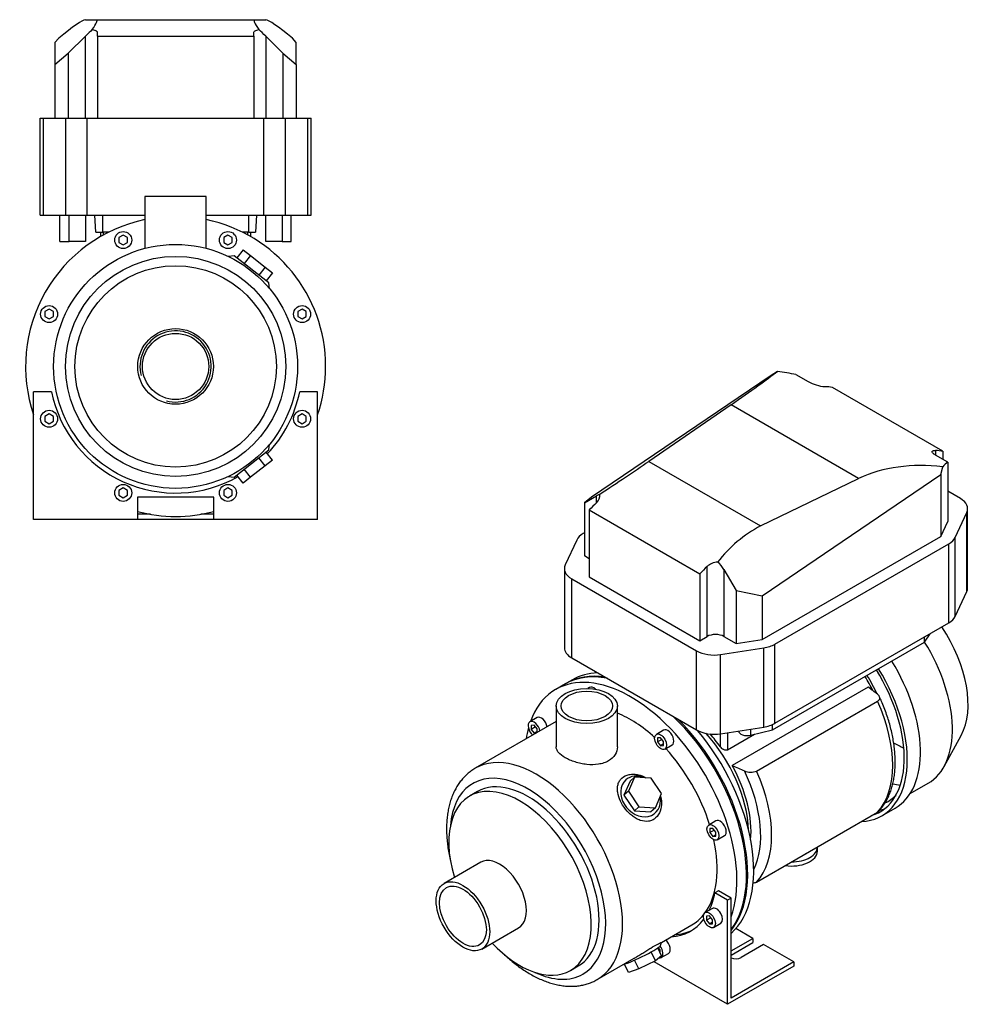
# Model space of a CAD drawing. Header units: millimetres. Extents: x 129 to 1173, y 10 to 804.
# Tile 2 of 2: x 611 to 1173, y 10 to 589. Entities that reach past the tile are written whole.
import ezdxf

# ---------------------------------------------------------------- set-up
doc = ezdxf.new("R2010")
doc.units = ezdxf.units.MM
for name, color, linetype in [('CARCASSA_MEC_71', 7, 'Continuous'), ('COPRIVENTOLA_MEC', 7, 'Continuous'), ('CORPO_MH_3-5_[2-', 7, 'Continuous'), ('FLANGIA_MOTORE_T', 7, 'Continuous'), ('PIEDINO_MEC_71_I', 7, 'Continuous'), ('STAFFA_3-5-9_INT', 7, 'Continuous'), ('VFD_SEMPL', 7, 'Continuous')]:
    doc.layers.add(name, color=color, linetype=linetype)

# ---------------------------------------------------------------- blocks, each defined once
blk = doc.blocks.new('SE')
at = {"layer": 'CARCASSA_MEC_71', "color": 7, "linetype": 'Continuous'}
for p, q in [((1110.02, 196.73), (1030.12, 150.6)), ((1044.41, 147.36), (1115.63, 188.48)), ((1023.14, 161.62), (1023.14, 169.3)), ((1027.38, 169.96), (1027.38, 159.82)), ((1027.38, 159.82), (1043.3, 169.01)), ((1044.41, 82.04), (1115.63, 123.16))]:
    blk.add_line(p, q, dxfattribs=at)
for centre, radius, start, end in [((708.82, -338.4), 668.82, 52.55126, 53.14032), ((1435.61, 1062.66), 998.14, 246.03073, 246.48181), ((1040.94, 155.23), 8.6, 245.00552, 293.74413), ((1040.94, 89.88), 8.57, 279.9697, 293.82614)]:
    blk.add_arc(centre, radius, start, end, dxfattribs=at)
for centre, major_axis, start_param, end_param in [((1080.77, 182.59), (-29.5, 51.1), 4.614488, 4.778354), ((1082.89, 183.82), (-28.5, 49.36), 4.564478, 4.780672), ((1075.01, 179.27), (35, -60.62), 0.177153, 1.393644), ((998.03, 134.83), (-29.5, 51.1), 3.963975, 5.091094), ((999.45, 135.64), (-29.5, 51.1), 4.89396, 5.062311), ((999.45, 135.64), (29.5, -51.1), 0.684552, 1.53039), ((1000.3, 136.14), (32.93, -57.04), 0.361265, 1.438022), ((1003.79, 138.15), (35, -60.62), 0.177153, 1.393644)]:
    blk.add_ellipse(centre, major_axis=major_axis, ratio=0.57735, start_param=start_param, end_param=end_param, dxfattribs=at)
for points, knots in [([(1115.63, 188.48), (1115.86, 188.61), (1116.06, 188.76), (1116.4, 189.07), (1116.54, 189.24), (1116.74, 189.6), (1116.82, 189.78), (1116.9, 190.15), (1116.9, 190.34), (1116.86, 190.71), (1116.82, 190.89), (1116.67, 191.26), (1116.57, 191.43), (1116.33, 191.78), (1116.19, 191.95), (1115.87, 192.27), (1115.69, 192.43), (1115.5, 192.58)], [0, 0, 0, 0, 0.125, 0.125, 0.25, 0.25, 0.375, 0.375, 0.5, 0.5, 0.625, 0.625, 0.75, 0.75, 0.875, 0.875, 1, 1, 1, 1]), ([(1116.32, 123.73), (1116.78, 124.22), (1117.73, 125.25), (1119.21, 127.25), (1120.67, 129.6), (1121.97, 132.15), (1123.09, 134.87), (1124.04, 137.76), (1124.8, 140.8), (1125.38, 143.98), (1125.77, 147.3), (1125.98, 150.73), (1125.99, 154.26), (1125.81, 157.88), (1125.45, 161.58), (1124.9, 165.33), (1124.18, 169.12), (1123.28, 172.95), (1122.2, 176.8), (1120.96, 180.66), (1119.56, 184.49), (1118.1, 188.09), (1117.16, 190.16), (1116.67, 191.21)], [0, 0, 0, 0, 0.032219, 0.07913, 0.126449, 0.174216, 0.222426, 0.271041, 0.319995, 0.369212, 0.418613, 0.46813, 0.517706, 0.567293, 0.61686, 0.66639, 0.715875, 0.765311, 0.8147, 0.864045, 0.913352, 0.962625, 1, 1, 1, 1]), ([(1027.38, 159.82), (1027.22, 159.72), (1027.05, 159.66), (1026.68, 159.59), (1026.49, 159.58), (1026.1, 159.61), (1025.89, 159.64), (1025.5, 159.76), (1025.3, 159.84), (1024.92, 160.02), (1024.73, 160.13), (1024.37, 160.38), (1024.19, 160.51), (1023.69, 160.94), (1023.39, 161.27), (1023.14, 161.62)], [0, 0, 0, 0, 0.125, 0.125, 0.25, 0.25, 0.375, 0.375, 0.5, 0.5, 0.625, 0.625, 0.75, 0.75, 1, 1, 1, 1]), ([(1116.36, 123.72), (1116.32, 123.68), (1116.28, 123.64), (1116.07, 123.44), (1115.86, 123.29), (1115.63, 123.16)], [0.8425236, 0.8425236, 0.8425236, 0.8425236, 0.875, 0.875, 1, 1, 1, 1])]:
    blk.add_open_spline(points, degree=3, knots=knots, dxfattribs=at)
at = {"layer": 'COPRIVENTOLA_MEC', "color": 7, "linetype": 'Continuous'}
for p, q in [((1154.76, 150.1), (1164.81, 168.35)), ((1134.74, 134.08), (1145.32, 140.19)), ((1118.18, 121.05), (1125.96, 125.55))]:
    blk.add_line(p, q, dxfattribs=at)
for centre, major_axis, start_param, end_param in [((1128.14, 209.94), (-28.79, 49.86), 3.477609, 4.826887), ((1110.82, 199.94), (-34.5, 59.76), 3.141593, 4.769905), ((1089.96, 187.9), (-36, 62.35), 3.141593, 4.766431), ((1082.18, 183.41), (-36, 62.35), 2.847296, 4.766431), ((1082.18, 183.41), (-34.75, 60.19), 3.010588, 4.768376), ((1126.37, 208.92), (-27.99, 48.48), -3.960361, -3.807829), ((1110.43, 199.72), (-33.25, 57.59), -3.62226, -3.521084), ((1088.19, 186.88), (-33.25, 57.59), 3.102205, 3.307162), ((1088.19, 186.88), (-34.75, 60.19), 2.981861, 3.055004)]:
    blk.add_ellipse(centre, major_axis=major_axis, ratio=0.57735, start_param=start_param, end_param=end_param, dxfattribs=at)
at = {"layer": 'CORPO_MH_3-5_[2-', "color": 7, "linetype": 'Continuous'}
for p, q in [((931.99, 198.6), (926.33, 195.33)), ((946.17, 196.54), (945.24, 196)), ((926.58, 185.61), (926.58, 161.62)), ((962.58, 161.62), (962.58, 185.61)), ((926.58, 176.42), (879, 148.95)), ((915.37, 178.75), (911.12, 176.3)), ((913.62, 174.33), (911.86, 174.17)), ((911.86, 174.17), (911.86, 171.81)), ((915.39, 172.13), (913.62, 174.33)), ((914.45, 173.31), (911.86, 171.81)), ((911.86, 171.81), (913.62, 169.61)), ((915.39, 170.63), (913.62, 169.61)), ((913.62, 169.61), (915, 169.74)), ((915.39, 169.96), (915.39, 172.13)), ((989.74, 171.38), (985.5, 168.93)), ((988, 166.96), (986.23, 166.8)), ((986.23, 166.8), (986.23, 164.45)), ((988.82, 165.94), (986.23, 164.45)), ((986.23, 164.45), (988, 162.25)), ((989.76, 164.76), (988, 166.96)), ((989.76, 163.27), (988, 162.25)), ((988, 162.25), (989.76, 162.4)), ((989.76, 162.4), (989.76, 164.76)), ((990.5, 160.27), (994.74, 162.72)), ((970.1, 141.47), (966.44, 133.07)), ((972.71, 143.82), (969.05, 135.42)), ((972.71, 143.82), (970.1, 141.47)), ((982.48, 143.18), (972.71, 143.82)), ((988.59, 134.14), (982.48, 143.18)), ((880.3, 135.27), (875.67, 132.59)), ((969.05, 135.42), (966.44, 133.07)), ((969.05, 135.42), (975.16, 126.38)), ((984.93, 125.74), (988.59, 134.14)), ((966.44, 133.07), (972.55, 124.03)), ((975.16, 126.38), (972.55, 124.03)), ((972.55, 124.03), (982.32, 123.39)), ((975.16, 126.38), (984.93, 125.74)), ((984.93, 125.74), (982.32, 123.39)), ((1020.55, 118.03), (1016.3, 115.58)), ((1018.8, 113.6), (1017.04, 113.45)), ((1017.04, 113.45), (1017.04, 111.09)), ((1019.62, 112.58), (1017.04, 111.09)), ((1017.04, 111.09), (1018.8, 108.89)), ((1020.57, 111.4), (1018.8, 113.6)), ((1020.57, 109.05), (1020.57, 111.4)), ((1020.57, 109.91), (1018.8, 108.89)), ((1018.8, 108.89), (1020.57, 109.05)), ((1021.3, 106.92), (1025.55, 109.37)), ((882.19, 93.64), (860.62, 81.18)), ((882.87, 42.64), (904.44, 55.1)), ((988.5, 46.48), (1006.33, 56.77)), ((987.9, 44.68), (988.53, 46.47)), ((984.93, 35.75), (982.43, 40.91)), ((988.59, 38.64), (986.34, 43.28)), ((950.75, 24.68), (972.54, 37.26)), ((975.16, 30.88), (972.64, 36.05)), ((984.93, 35.75), (975.16, 30.88)), ((988.59, 38.64), (984.93, 35.75)), ((934.92, 29.97), (939.55, 32.65)), ((969.05, 28.9), (966.7, 33.73)), ((975.16, 30.88), (969.05, 28.9))]:
    blk.add_line(p, q, dxfattribs=at)
for centre, major_axis, ratio, start_param, end_param in [((970.46, 118.91), (44.13, -76.43), 0.57735, 0.45581, 3.593987), ((976.11, 122.17), (44.13, -76.43), 0.57735, 2.675019, 3.141593), ((948.67, 192.21), (2.5, -4.33), 0.57735, 2.083393, 3.141593), ((970.46, 118.91), (35.87, -62.14), 0.57735, 2.076031, 2.512145), ((913.62, 171.97), (-2.5, 4.33), 0.57735, 0, 2.122878), ((913.62, 171.97), (-2.5, 4.33), 0.57735, 4.160308, 6.283185), ((917.87, 174.42), (2.5, -4.33), 0.57735, 1.018715, 3.141593), ((976.11, 122.17), (44.13, -76.43), 0.57735, 0.241164, 2.03737), ((970.46, 118.91), (44.13, -76.43), 0.57735, 3.660226, 3.763049), ((992.24, 167.05), (2.5, -4.33), 0.57735, 0, 3.141593), ((970.46, 118.91), (35.87, -62.14), 0.57735, 1.202887, 1.938706), ((914.88, 86.82), (-35.88, 62.14), 0.57735, 3.140829, 6.283185), ((909.93, 83.96), (32.38, -56.08), 0.57735, 0, 3.835482), ((914.88, 86.82), (-35.88, 62.14), 0.57735, 0, 0.000296), ((976.21, 132.43), (-8.7, 9.66), 0.810411, 5.253429, 6.283185), ((909.93, 83.96), (29.63, -51.31), 0.57735, 0, 3.141593), ((976.21, 132.43), (-8.7, 9.66), 0.810411, 0, 4.056698), ((905.29, 81.28), (29.62, -51.31), 0.57735, 0, 4.327423), ((1023.05, 113.7), (2.5, -4.33), 0.57735, 0, 3.141593), ((970.46, 118.91), (35.87, -62.14), 0.57735, 0.25816, 1.065562), ((893.32, 74.37), (11.13, -19.27), 0.57735, 0, 3.141593), ((970.46, 118.91), (35.87, -62.14), 0.57735, 0, 0.21901), ((905.29, 81.28), (29.62, -51.31), 0.57735, 5.097355, 6.283185), ((976.21, 39.13), (11.69, 5.69), 0.099506, 3.627919, 6.183016), ((909.93, 83.96), (32.38, -56.08), 0.57735, 5.589296, 6.283185)]:
    blk.add_ellipse(centre, major_axis=major_axis, ratio=ratio, start_param=start_param, end_param=end_param, dxfattribs=at)
for centre, major_axis in [((944.58, 185.61), (-18, 0)), ((944.58, 185.61), (-15.15, 0)), ((988, 164.6), (-2.5, 4.33)), ((1018.8, 111.25), (-2.5, 4.33)), ((871.74, 61.91), (11.12, -19.27)), ((871.74, 61.91), (9.74, -16.87))]:
    blk.add_ellipse(centre, major_axis=major_axis, ratio=0.57735, dxfattribs=at)
for points, knots in [([(962.58, 161.62), (962.58, 161.62), (962.58, 161.62), (962.58, 160.02), (962.11, 158.41), (960.32, 155.56), (958.98, 154.29), (956.48, 152.85), (955.55, 152.43), (953.59, 151.77), (952.55, 151.52), (949.27, 151), (946.94, 150.98), (943.4, 151.35), (942.24, 151.53), (939.94, 152.02), (938.79, 152.32), (936.62, 153.01), (935.58, 153.4), (933.62, 154.25), (932.69, 154.71), (930.19, 156.16), (928.84, 157.22), (927.5, 158.84), (927.15, 159.4), (926.69, 160.51), (926.58, 161.06), (926.58, 161.61), (926.58, 161.62), (926.58, 161.62)], [0.1249858, 0.1249858, 0.1249858, 0.1249858, 0.125, 0.125, 0.1875, 0.1875, 0.25, 0.25, 0.28125, 0.28125, 0.3125, 0.3125, 0.375, 0.375, 0.40625, 0.40625, 0.4375, 0.4375, 0.46875, 0.46875, 0.5, 0.5, 0.5625, 0.5625, 0.59375, 0.59375, 0.625, 0.625, 0.6251231, 0.6251231, 0.6251231, 0.6251231]), ([(879, 148.93), (878.89, 148.88), (878.05, 148.43), (876.43, 147.31), (874.34, 145.65), (872.38, 143.76), (870.57, 141.68), (868.93, 139.4), (867.45, 136.94), (866.13, 134.3), (864.99, 131.48), (864.03, 128.5), (863.26, 125.36), (862.68, 122.08), (862.28, 118.68), (862.09, 115.16), (862.08, 111.54), (862.27, 107.84), (862.65, 104.07), (863.21, 100.24), (863.79, 97.2), (864.19, 95.44), (864.29, 94.97)], [0, 0, 0, 0, 0.0022188, 0.0200427, 0.0378575, 0.0557202, 0.0736907, 0.0918188, 0.1101409, 0.1286765, 0.1474272, 0.1663779, 0.1855009, 0.2047605, 0.224119, 0.2435416, 0.2629986, 0.2824655, 0.3019235, 0.3213635, 0.3407805, 0.3477621, 0.3477621, 0.3477621, 0.3477621]), ([(985.07, 119.72), (984.47, 119.18), (983.82, 118.75), (982.42, 118.11), (981.65, 117.88), (979.32, 117.56), (977.66, 117.78), (975.24, 118.62), (974.43, 118.99), (972.87, 119.86), (972.11, 120.36), (969.89, 122.07), (968.54, 123.41), (966.13, 126.43), (965.13, 128.03), (963.55, 131.4), (963.01, 133.09), (962.63, 135.59), (962.57, 136.4), (962.63, 137.98), (962.74, 138.75), (963.15, 140.21), (963.43, 140.89), (964.19, 142.16), (964.68, 142.74), (966.36, 144.25), (967.85, 144.95), (970.34, 145.43), (971.22, 145.5), (973, 145.45), (973.91, 145.34), (976.4, 144.8), (977.95, 144.21), (979.39, 143.42)], [0, 0, 0, 0, 0.03125, 0.03125, 0.0625, 0.0625, 0.125, 0.125, 0.15625, 0.15625, 0.1875, 0.1875, 0.25, 0.25, 0.3125, 0.3125, 0.375, 0.375, 0.40625, 0.40625, 0.4375, 0.4375, 0.46875, 0.46875, 0.5, 0.5, 0.5625, 0.5625, 0.59375, 0.59375, 0.625, 0.625, 0.6792325, 0.6792325, 0.6792325, 0.6792325]), ([(987.97, 132.59), (988.29, 131.43), (988.47, 130.24), (988.6, 127.26), (988.35, 125.44), (987.19, 122.23), (986.28, 120.78), (985.07, 119.72)], [0.8346005, 0.8346005, 0.8346005, 0.8346005, 0.875, 0.875, 0.9375, 0.9375, 1, 1, 1, 1]), ([(972.54, 37.26), (972.61, 37.3), (972.68, 37.34), (973.52, 37.83), (974.3, 38.29), (975.89, 39.27), (976.7, 39.78), (978.33, 40.79), (979.13, 41.3), (980.71, 42.28), (981.5, 42.77), (983.72, 44.1), (985.05, 44.85), (986.58, 45.65), (987.03, 45.86), (987.74, 46.2), (988.01, 46.31), (988.43, 46.48), (988.54, 46.51), (988.54, 46.5)], [0.3721818, 0.3721818, 0.3721818, 0.3721818, 0.375, 0.375, 0.40625, 0.40625, 0.4375, 0.4375, 0.46875, 0.46875, 0.5, 0.5, 0.5625, 0.5625, 0.59375, 0.59375, 0.625, 0.625, 0.6619883, 0.6619883, 0.6619883, 0.6619883]), ([(895.95, 39.59), (896.06, 39.49), (897.13, 38.47), (899.2, 36.6), (902.21, 34.11), (905.27, 31.8), (908.37, 29.69), (911.51, 27.77), (914.67, 26.07), (917.85, 24.59), (921.03, 23.33), (924.2, 22.31), (927.35, 21.53), (930.46, 21), (933.51, 20.71), (936.5, 20.69), (939.4, 20.91), (942.2, 21.37), (944.9, 22.07), (947.45, 23.01), (949.44, 23.92), (950.41, 24.51), (950.71, 24.69)], [0.6477599, 0.6477599, 0.6477599, 0.6477599, 0.6498567, 0.6692607, 0.6886967, 0.7081662, 0.7276689, 0.7472019, 0.7667586, 0.7863264, 0.805881, 0.8253947, 0.8448322, 0.8641527, 0.8833135, 0.9022767, 0.9210156, 0.9395201, 0.9578004, 0.975886, 0.9938228, 1, 1, 1, 1])]:
    blk.add_open_spline(points, degree=3, knots=knots, dxfattribs=at)
at = {"layer": 'FLANGIA_MOTORE_T', "color": 7, "linetype": 'Continuous'}
blk.add_line((936.23, 201.05), (932.7, 199.01), dxfattribs=at)
for centre, major_axis, start_param, end_param in [((976.82, 122.58), (44.12, -76.43), 2.709387, 3.149605), ((980.36, 124.62), (44.12, -76.43), 2.847716, 3.141593), ((976.82, 122.58), (44.12, -76.43), 0.219659, 2.003002), ((980.36, 124.62), (44.12, -76.43), 0.121401, 1.865259), ((998.03, 134.83), (29.5, -51.1), 0.822383, 1.949502)]:
    blk.add_ellipse(centre, major_axis=major_axis, ratio=0.57735, start_param=start_param, end_param=end_param, dxfattribs=at)
at = {"layer": 'PIEDINO_MEC_71_I', "color": 7, "linetype": 'Continuous'}
blk.add_line((1080.21, 100.13), (1080.21, 102.58), dxfattribs=at)
for centre, major_axis, start_param, end_param in [((1065.21, 100.13), (-15, 0), 1.304816, 3.141593), ((1065.21, 102.58), (-15, 0), 1.555732, 3.156657), ((1065.21, 102.58), (-10.5, 0), -4.028803, -3.825178)]:
    blk.add_ellipse(centre, major_axis=major_axis, ratio=0.57735, start_param=start_param, end_param=end_param, dxfattribs=at)
at = {"layer": 'STAFFA_3-5-9_INT', "color": 7, "linetype": 'Continuous'}
for p, q in [((1022.06, 76.87), (1019.94, 75.64)), ((1027.38, 71.34), (1019.94, 75.64)), ((1029.5, 72.57), (1022.06, 76.87)), ((1029.5, 72.57), (1027.38, 71.34)), ((1027.38, 10.11), (1027.38, 71.34)), ((1029.5, 13.78), (1029.5, 72.57)), ((1018.42, 66.5), (1014.18, 64.05)), ((1016.68, 62.07), (1014.91, 61.91)), ((1014.91, 61.91), (1014.91, 59.56)), ((1017.5, 61.05), (1014.91, 59.56)), ((1014.91, 59.56), (1016.68, 57.36)), ((1018.45, 59.87), (1016.68, 62.07)), ((1018.45, 58.38), (1016.68, 57.36)), ((1018.45, 57.52), (1018.45, 59.87)), ((1016.68, 57.36), (1018.45, 57.52)), ((1019.18, 55.39), (1023.42, 57.83)), ((1042.23, 48.89), (1032.26, 54.65)), ((1029.5, 41.54), (1042.23, 48.89)), ((1029.5, 39.09), (1042.23, 46.44)), ((1042.23, 48.89), (1042.23, 46.44)), ((986.7, 43.27), (986.42, 43.11)), ((987.64, 42.09), (986.56, 43.44)), ((987.64, 40.59), (987.64, 42.09)), ((987.64, 40.59), (987.64, 40.59)), ((1048.59, 45.22), (1035.44, 37.62)), ((1066.27, 35.01), (1048.59, 45.22)), ((984.25, 35.01), (984.25, 35.41)), ((1027.38, 10.11), (984.25, 35.01)), ((988.38, 37.6), (992.62, 40.05)), ((1066.27, 35.01), (1029.5, 13.78)), ((1066.27, 35.01), (1066.27, 32.56)), ((1066.27, 32.56), (1027.38, 10.11))]:
    blk.add_line(p, q, dxfattribs=at)
for centre, major_axis, start_param, end_param in [((968.34, 117.68), (-37.25, 64.52), 3.514775, 3.724263), ((1020.92, 62.17), (-2.5, 4.33), 3.141593, 6.283185), ((968.34, 117.68), (-37.25, 64.52), 2.869041, 3.382098), ((970.46, 118.91), (-37.25, 64.52), 2.869041, 3.113115), ((990.12, 44.38), (-2.5, 4.33), 3.141593, 5.26447), ((985.88, 41.93), (2.5, -4.33), 0, 1.815566), ((985.88, 41.93), (2.5, -4.33), 5.830585, 6.283185), ((1032.26, 39.46), (4.5, 0), 4.052757, 5.497787)]:
    blk.add_ellipse(centre, major_axis=major_axis, ratio=0.57735, start_param=start_param, end_param=end_param, dxfattribs=at)
blk.add_ellipse((1016.68, 59.72), major_axis=(2.5, -4.33), ratio=0.57735, dxfattribs=at)
at = {"layer": 'VFD_SEMPL', "color": 7, "linetype": 'Continuous'}
for p, q in [((1056.68, 382.48), (1052.34, 379.71)), ((1052.34, 379.71), (947.26, 308.46)), ((1067.62, 380.6), (1074.75, 376.48)), ((1154.08, 335.48), (1089.03, 373.04)), ((1029.44, 362.85), (980.98, 329.5)), ((1104.48, 319.53), (1029.44, 362.85)), ((1149.71, 335.93), (1149.71, 333.2)), ((1156.84, 329.08), (1149.71, 333.2)), ((1154.08, 335.48), (1154.08, 330.68)), ((980.98, 329.5), (1046.72, 291.55)), ((1152.75, 321.73), (1153.91, 326.34)), ((1156.84, 329.08), (1156.84, 294.21)), ((1046.72, 291.55), (1104.48, 319.53)), ((1047.67, 250.49), (1152.75, 321.73)), ((1152.75, 321.73), (1152.75, 285.39)), ((943.17, 305.1), (950.3, 309.19)), ((947.26, 308.46), (943.17, 305.1)), ((950.3, 305.21), (950.3, 309.19)), ((1164.3, 307.62), (1156.84, 311.93)), ((943.17, 305.1), (943.17, 273.87)), ((1168.59, 255.1), (1168.59, 301.64)), ((946.06, 301.01), (1011.11, 263.46)), ((946.06, 301.01), (946.06, 261.59)), ((1161.3, 284.83), (1168.09, 299.45)), ((1168.09, 252.91), (1168.09, 299.45)), ((1152.75, 285.39), (1156.84, 294.21)), ((943.17, 287.43), (942.5, 287.05)), ((1047.67, 224.72), (1152.75, 285.39)), ((1161.3, 238.29), (1161.3, 284.83)), ((938.71, 283.26), (931.92, 268.63)), ((1055.21, 221.98), (1157.51, 281.04)), ((1157.51, 234.49), (1157.51, 281.04)), ((946.06, 272.2), (943.17, 273.87)), ((1015.36, 226.48), (1015.36, 267.65)), ((931.42, 266.44), (931.42, 219.9)), ((946.06, 261.59), (1011.11, 224.03)), ((1011.11, 263.46), (1011.11, 224.03)), ((1025.26, 265.91), (1032.39, 253.59)), ((1025.26, 265.91), (1025.26, 226.48)), ((935.72, 213.92), (935.72, 260.46)), ((935.72, 260.46), (1009.16, 218.06)), ((1032.39, 253.59), (1032.39, 222.36)), ((1032.39, 253.59), (1047.67, 250.49)), ((1047.67, 250.49), (1047.67, 224.72)), ((1161.3, 238.29), (1168.09, 252.91)), ((1055.21, 175.44), (1157.51, 234.49)), ((1011.11, 224.03), (1015.36, 226.48)), ((1025.26, 226.48), (1032.39, 222.36)), ((1143.18, 223.12), (1146.48, 228.13)), ((1143.18, 223.12), (1143.18, 226.22)), ((1032.39, 222.36), (1047.67, 224.72)), ((1053.89, 171.57), (1143.18, 223.12)), ((1055.21, 175.44), (1055.21, 221.98)), ((1009.16, 171.52), (1009.16, 218.06)), ((1023.31, 215.87), (1048.65, 219.79)), ((1023.31, 169.33), (1023.31, 215.87)), ((1048.65, 173.25), (1048.65, 219.79)), ((935.72, 213.92), (1009.16, 171.52)), ((1053.89, 171.57), (1053.89, 174.76)), ((1023.31, 169.33), (1048.65, 173.25)), ((1040.82, 172.04), (1040.82, 168.41)), ((1040.82, 168.41), (1053.89, 171.57))]:
    blk.add_line(p, q, dxfattribs=at)
for centre, radius, start, end in [((1087.27, 400.04), 26.68, 242.01969, 264.36707), ((946.91, 309.41), 5.4, 308.97382, 8.52325), ((1021.88, 260.68), 9.54, 92.19699, 133.11609)]:
    blk.add_arc(centre, radius, start, end, dxfattribs=at)
for centre, major_axis, ratio, start_param, end_param in [((921.7, 300.97), (143.84, 90.12), 0.041169, -0.750318, -0.379556), ((994, 259.23), (163.37, 51.67), 0.697902, 0.897874, 0.969519), ((1033.03, 236.69), (75, 129.9), 0.57735, 0.229193, 0.277062), ((1098.08, 199.13), (75, 129.9), 0.57735, 0.229193, 0.277062), ((876.67, 269.99), (143.84, 90.12), 0.041169, -1.043574, -0.785676), ((1209.41, 134.86), (-114.19, 179.64), 0.599566, 5.82996, 6.200723), ((1137.12, 176.6), (29.18, 155.85), 0.218386, 0.252993, 0.324638), ((945.35, 305.83), (7, 4.39), 0.037727, 0.149736, 0.761758), ((1153.94, 301.64), (-14.65, 0), 0.57735, 2.879793, 3.926991), ((983.67, 208.21), (75, 129.9), 0.57735, 1.105382, 1.147867), ((1155.72, 108.88), (114.19, -179.64), 0.599566, 3.094487, 3.352385), ((952.86, 281.07), (-14.65, 0), 0.57735, 5.497787, 6.021386), ((1147.15, 287.02), (14.65, 0), 0.57735, 5.497787, 6.021386), ((946.07, 266.44), (14.65, 0), 0.57735, 2.879793, 3.926991), ((1048.72, 170.65), (75, 129.9), 0.57735, 1.105382, 1.147867), ((1020.31, 262.56), (-4.6, 8.76), 0.601958, 4.779828, 5.39185), ((1153.94, 255.1), (-14.65, 0), 0.57735, 2.879793, 3.141593), ((1147.15, 240.48), (14.65, 0), 0.57735, 5.497787, 6.021386), ((1020.31, 223.62), (7, 0), 0.57735, 0.785398, 2.356194), ((1044.85, 227.96), (14.65, 0), 0.57735, 4.974188, 5.497787), ((946.07, 219.9), (14.65, 0), 0.57735, 3.141593, 3.926991), ((1019.52, 224.04), (-14.65, 0), 0.57735, 0.785398, 1.832596), ((1044.85, 181.42), (14.65, 0), 0.57735, 4.974188, 5.497787), ((1019.52, 177.5), (-14.65, 0), 0.57735, 0.785398, 1.832596), ((1038.89, 171.07), (5, 0), 0.57735, 3.178568, 5.10883)]:
    blk.add_ellipse(centre, major_axis=major_axis, ratio=ratio, start_param=start_param, end_param=end_param, dxfattribs=at)
blk.add_open_spline([(1149.71, 333.2), (1149.36, 333.4), (1149.05, 333.6), (1148.53, 333.99), (1148.3, 334.18), (1147.96, 334.54), (1147.83, 334.71), (1147.68, 335.02), (1147.65, 335.16), (1147.68, 335.41), (1147.74, 335.52), (1147.94, 335.7), (1148.08, 335.77), (1148.34, 335.85), (1148.44, 335.88), (1148.65, 335.91), (1148.77, 335.92), (1149.13, 335.95), (1149.4, 335.95), (1149.71, 335.93)], degree=3, knots=[0, 0, 0, 0, 0.125, 0.125, 0.25, 0.25, 0.375, 0.375, 0.5, 0.5, 0.625, 0.625, 0.75, 0.75, 0.8125, 0.8125, 0.875, 0.875, 1, 1, 1, 1], dxfattribs=at)
blk = doc.blocks.new('SE4')
at = {"layer": 'CORPO_MH_3-5_[2-', "color": 7, "linetype": 'Continuous'}
for p, q in [((720.74, 485.38), (684.74, 485.38)), ((684.74, 485.38), (684.74, 454.85)), ((720.74, 454.86), (720.74, 485.38)), ((671.94, 462.64), (669.44, 461.2)), ((669.44, 461.2), (669.44, 458.31)), ((669.44, 458.31), (671.94, 456.87)), ((674.44, 461.2), (671.94, 462.64)), ((671.94, 456.87), (674.44, 458.31)), ((674.44, 458.31), (674.44, 461.2)), ((733.55, 462.64), (731.05, 461.2)), ((731.05, 461.2), (731.05, 458.31)), ((731.05, 458.31), (733.55, 456.87)), ((736.05, 461.2), (733.55, 462.64)), ((733.55, 456.87), (736.05, 458.31)), ((736.05, 458.31), (736.05, 461.2)), ((742.43, 454), (738.74, 449.27)), ((742.43, 454), (746.75, 450.62)), ((737.14, 450.52), (733.77, 450.11)), ((757.62, 434.51), (737.14, 450.52)), ((746.75, 450.62), (743.06, 445.89)), ((746.75, 450.62), (755.4, 443.87)), ((755.4, 443.87), (751.7, 439.14)), ((755.4, 443.87), (759.72, 440.49)), ((759.72, 440.49), (756.02, 435.76)), ((758.04, 431.12), (757.62, 434.51)), ((628.37, 419.08), (625.87, 417.63)), ((625.87, 417.63), (625.87, 414.75)), ((630.87, 417.63), (628.37, 419.08)), ((630.87, 414.75), (630.87, 417.63)), ((777.12, 419.08), (774.62, 417.63)), ((774.62, 417.63), (774.62, 414.75)), ((779.62, 417.63), (777.12, 419.08)), ((779.62, 414.75), (779.62, 417.63)), ((625.87, 414.75), (628.37, 413.3)), ((628.37, 413.3), (630.87, 414.75)), ((774.62, 414.75), (777.12, 413.3)), ((777.12, 413.3), (779.62, 414.75)), ((737.14, 320.25), (757.62, 336.26)), ((757.62, 336.26), (758.04, 339.62)), ((755.4, 326.9), (751.7, 331.63)), ((759.72, 330.28), (755.4, 326.9)), ((759.72, 330.28), (756.02, 335.01)), ((746.75, 320.15), (743.06, 324.88)), ((755.4, 326.9), (746.75, 320.15)), ((733.75, 320.67), (737.14, 320.25)), ((742.43, 316.77), (738.74, 321.5)), ((746.75, 320.15), (742.43, 316.77))]:
    blk.add_line(p, q, dxfattribs=at)
for centre, radius in [((671.94, 459.76), 5), ((733.55, 459.76), 5), ((702.74, 385.38), 71.75), ((702.74, 385.38), 64.75), ((702.74, 385.38), 59.25), ((628.37, 416.19), 5), ((777.12, 416.19), 5), ((702.74, 385.38), 22.25), ((702.74, 385.38), 19.48)]:
    blk.add_circle(centre, radius, dxfattribs=at)
for radius, start, end in [(88.25, 101.76898, 198.88402), (88.25, 0, 78.23102), (20.95, 255, 195), (88.25, 341.11598, 0), (88.25, 255.22893, 284.77107)]:
    blk.add_arc((702.74, 385.38), radius, start, end, dxfattribs=at)
at = {"layer": 'STAFFA_3-5-9_INT', "color": 7, "linetype": 'Continuous'}
for p, q in [((619.24, 295.38), (619.24, 370.38)), ((629.77, 370.38), (619.24, 370.38)), ((786.24, 370.38), (775.72, 370.38)), ((786.24, 295.38), (786.24, 370.38)), ((628.37, 357.46), (625.87, 356.02)), ((625.87, 356.02), (625.87, 353.13)), ((630.87, 356.02), (628.37, 357.46)), ((630.87, 353.13), (630.87, 356.02)), ((777.12, 357.46), (774.62, 356.02)), ((774.62, 356.02), (774.62, 353.13)), ((779.62, 356.02), (777.12, 357.46)), ((779.62, 353.13), (779.62, 356.02)), ((625.87, 353.13), (628.37, 351.69)), ((628.37, 351.69), (630.87, 353.13)), ((774.62, 353.13), (777.12, 351.69)), ((777.12, 351.69), (779.62, 353.13)), ((671.94, 313.9), (669.44, 312.45)), ((674.44, 312.45), (671.94, 313.9)), ((733.55, 313.9), (731.05, 312.45)), ((736.05, 312.45), (733.55, 313.9)), ((669.44, 312.45), (669.44, 309.57)), ((669.44, 309.57), (671.94, 308.12)), ((671.94, 308.12), (674.44, 309.57)), ((674.44, 309.57), (674.44, 312.45)), ((725.24, 308.38), (680.24, 308.38)), ((680.24, 308.38), (680.24, 295.38)), ((725.24, 295.38), (725.24, 308.38)), ((731.05, 312.45), (731.05, 309.57)), ((731.05, 309.57), (733.55, 308.12)), ((733.55, 308.12), (736.05, 309.57)), ((736.05, 309.57), (736.05, 312.45)), ((687.94, 298.38), (680.24, 298.38)), ((725.24, 298.38), (717.54, 298.38)), ((680.24, 295.38), (619.24, 295.38)), ((725.24, 295.38), (680.24, 295.38)), ((786.24, 295.38), (725.24, 295.38))]:
    blk.add_line(p, q, dxfattribs=at)
for centre in [(628.37, 354.58), (777.12, 354.58), (671.94, 311.01), (733.55, 311.01)]:
    blk.add_circle(centre, 5, dxfattribs=at)
for start, end in [(191.61546, 299.53277), (316.46723, 348.38454)]:
    blk.add_arc((702.74, 385.38), 74.5, start, end, dxfattribs=at)
at = {"layer": 'VFD_SEMPL', "color": 7, "linetype": 'Continuous'}
for p, q in [((649.68, 589.38), (656.26, 589.38)), ((656.26, 589.38), (749.23, 589.38)), ((749.23, 589.38), (755.8, 589.38)), ((639.65, 569.63), (649.74, 579.68)), ((649.74, 531.38), (649.74, 579.68)), ((656.74, 579.67), (656.74, 581.81)), ((656.74, 579.67), (748.74, 579.67)), ((656.74, 579.67), (656.74, 531.38)), ((748.74, 579.67), (748.74, 581.81)), ((748.74, 579.67), (748.74, 531.38)), ((755.74, 579.68), (765.84, 569.63)), ((755.74, 579.68), (755.74, 531.38)), ((633.99, 578.47), (631.74, 575.9)), ((631.74, 575.9), (631.74, 562.95)), ((773.74, 575.9), (771.5, 578.47)), ((773.74, 562.95), (773.74, 575.9)), ((631.74, 562.95), (639.65, 569.63)), ((639.65, 569.63), (639.65, 531.38)), ((765.84, 569.63), (765.84, 531.38)), ((765.84, 569.63), (773.74, 562.95)), ((631.74, 562.95), (631.74, 531.38)), ((773.74, 562.95), (773.74, 531.38)), ((623.05, 474.38), (623.05, 531.38)), ((623.05, 531.38), (625.01, 531.38)), ((625.01, 474.38), (625.01, 531.38)), ((625.01, 531.38), (638.12, 531.38)), ((638.12, 474.38), (638.12, 531.38)), ((638.12, 531.38), (650.81, 531.38)), ((650.81, 474.38), (650.81, 531.38)), ((650.81, 531.38), (754.68, 531.38)), ((754.68, 474.38), (754.68, 531.38)), ((754.68, 531.38), (767.36, 531.38)), ((767.36, 474.38), (767.36, 531.38)), ((767.36, 531.38), (780.48, 531.38)), ((780.48, 474.38), (780.48, 531.38)), ((780.48, 531.38), (782.44, 531.38)), ((782.44, 474.38), (782.44, 531.38)), ((623.05, 474.38), (625.01, 474.38)), ((625.01, 474.38), (638.12, 474.38)), ((634.74, 458.88), (634.74, 474.38)), ((638.12, 474.38), (650.81, 474.38)), ((640.12, 458.88), (640.12, 474.38)), ((649.74, 474.38), (649.74, 458.88)), ((650.81, 474.38), (684.74, 474.38)), ((655.74, 464.38), (655.22, 474.38)), ((659.74, 474.38), (659.74, 464.38)), ((720.74, 474.38), (754.68, 474.38)), ((745.74, 464.38), (745.74, 474.38)), ((750.27, 474.38), (749.74, 464.38)), ((754.68, 474.38), (767.36, 474.38)), ((755.74, 458.88), (755.74, 474.38)), ((765.37, 474.38), (765.37, 458.88)), ((767.36, 474.38), (780.48, 474.38)), ((770.74, 458.88), (770.74, 474.38)), ((780.48, 474.38), (782.44, 474.38)), ((655.74, 464.38), (659.74, 464.38)), ((658.74, 461.88), (658.74, 464.38)), ((663.41, 464.38), (659.74, 464.38)), ((660.24, 464.38), (660.24, 462.73)), ((745.74, 464.38), (742.08, 464.38)), ((745.24, 462.73), (745.24, 464.38)), ((745.74, 464.38), (749.74, 464.38)), ((746.74, 464.38), (746.74, 461.88)), ((634.74, 458.88), (640.12, 458.88)), ((649.74, 458.88), (640.12, 458.88)), ((765.37, 458.88), (755.74, 458.88)), ((765.37, 458.88), (770.74, 458.88))]:
    blk.add_line(p, q, dxfattribs=at)
for centre, major_axis, ratio, start_param, end_param in [((499.3, 439.4), (151, 149.86), 0.043494, 0.057055, 0.427817), ((505.43, 439.42), (-151, -149.86), 0.043494, 2.905392, 3.16329), ((900.06, 439.42), (151, -149.86), 0.043494, 3.119895, 3.377793), ((906.19, 439.4), (-151, 149.86), 0.043494, -0.427817, -0.057055), ((649.74, 579.07), (6.99, 6.99), 0.043661, 0.915141, 1.527163), ((755.74, 579.07), (-6.99, 6.99), 0.043661, -1.527163, -0.915141)]:
    blk.add_ellipse(centre, major_axis=major_axis, ratio=ratio, start_param=start_param, end_param=end_param, dxfattribs=at)
for points, knots in [([(653.77, 583.58), (654.24, 583.48), (654.66, 583.37), (655.21, 583.18), (655.38, 583.12), (655.7, 582.98), (655.84, 582.9), (656.1, 582.75), (656.21, 582.67), (656.4, 582.51), (656.48, 582.43), (656.68, 582.17), (656.74, 581.99), (656.74, 581.81)], [0, 0, 0, 0, 0.25, 0.25, 0.375, 0.375, 0.5, 0.5, 0.625, 0.625, 0.75, 0.75, 1, 1, 1, 1]), ([(748.74, 581.81), (748.74, 581.99), (748.81, 582.17), (749.07, 582.51), (749.26, 582.67), (749.77, 582.98), (750.08, 583.12), (750.83, 583.37), (751.25, 583.48), (751.72, 583.58)], [0, 0, 0, 0, 0.25, 0.25, 0.5, 0.5, 0.75, 0.75, 1, 1, 1, 1])]:
    blk.add_open_spline(points, degree=3, knots=knots, dxfattribs=at)

msp = doc.modelspace()

# ---------------------------------------------------------------- block references
for name in ['SE4', 'SE']:
    msp.add_blockref(name, (0, 0))

doc.saveas('drawing.dxf')
